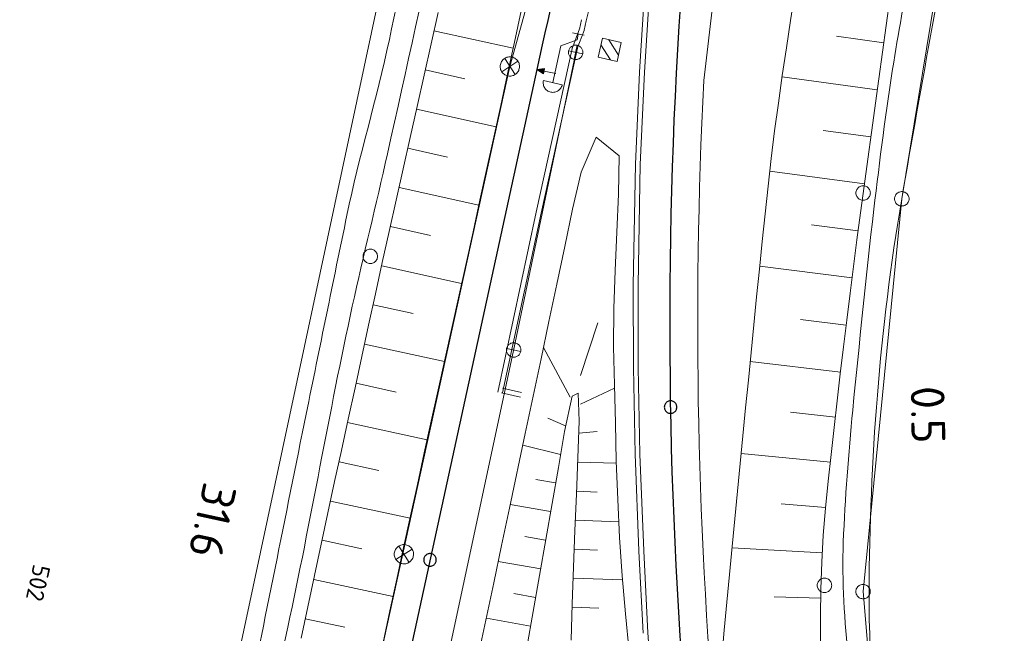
# Model space of a CAD drawing. Header units: metres. Extents: x 3425540 to 3446143, y 5432760 to 5444637.
# Tile 91 of 256: x 3435829 to 3435931, y 5439644 to 5439708. Entities that reach past the tile are written whole.
import ezdxf
from ezdxf.enums import TextEntityAlignment as Align

# ---------------------------------------------------------------- set-up
doc = ezdxf.new("R2010")
doc.units = ezdxf.units.M
for name, color, linetype, lineweight in [('B_Bestand', 9, 'Continuous', 18), ('B_Böschung', 9, 'Continuous', 18), ('B_Flurgrenzen', 9, 'Continuous', 18), ('B_Gleisachse', 9, 'Continuous', 25), ('B_Kilometrierung', 9, 'Continuous', 25), ('Bestand Kabeltröge', 9, 'Continuous', 18), ('Bestand_Neu_Strecke 3433', 9, 'Continuous', 18), ('Bestand_Neu_Strecke 3443', 9, 'Continuous', 18)]:
    doc.layers.add(name, color=color, linetype=linetype, lineweight=lineweight)
doc.styles.get("Standard").update_dxf_attribs({"font": 'isocpeur.ttf'})

msp = doc.modelspace()

# ---------------------------------------------------------------- linework, layer by layer
at = {"layer": 'B_Bestand'}
for p, q in [((3435887.25, 5439706.01), (3435886.07, 5439706.26)), ((3435886.53, 5439705.55), (3435884.86, 5439704.9)), ((3435886.66, 5439706.13), (3435886.53, 5439705.55)), ((3435890.82, 5439703.96), (3435889.82, 5439705.54)), ((3435886.39, 5439704.23), (3435879.95, 5439673.34)), ((3435884.86, 5439704.9), (3435884.02, 5439701.1)), ((3435885.65, 5439704.4), (3435887.12, 5439704.07)), ((3435886.55, 5439704.97), (3435886.22, 5439703.5)), ((3435889.01, 5439705.03), (3435890, 5439703.45)), ((3435880.41, 5439703.31), (3435878.72, 5439702.23)), ((3435879.03, 5439703.61), (3435880.1, 5439701.93)), ((3435885, 5439700.88), (3435883.04, 5439701.31)), ((3435880.13, 5439674.12), (3435879.81, 5439672.66)), ((3435879.95, 5439673.34), (3435873.34, 5439642.51)), ((3435879.23, 5439673.55), (3435880.7, 5439673.23)), ((3435869.43, 5439652.75), (3435867.75, 5439651.68)), ((3435868.05, 5439653.06), (3435869.12, 5439651.37))]:
    msp.add_line(p, q, dxfattribs=at)
for points in [[(3435891.11, 5439705.25), (3435890.67, 5439703.3), (3435888.72, 5439703.74), (3435889.16, 5439705.69), (3435891.11, 5439705.25)], [(3435886.22, 5439703.5), (3435886.3, 5439703.49), (3435886.38, 5439703.48), (3435886.46, 5439703.49), (3435886.54, 5439703.5), (3435886.61, 5439703.52), (3435886.68, 5439703.55), (3435886.75, 5439703.58), (3435886.82, 5439703.62), (3435886.88, 5439703.67), (3435886.94, 5439703.73), (3435886.99, 5439703.79), (3435887.03, 5439703.85), (3435887.07, 5439703.92), (3435887.1, 5439704), (3435887.12, 5439704.07), (3435887.13, 5439704.15), (3435887.13, 5439704.23), (3435887.13, 5439704.31), (3435887.12, 5439704.38), (3435887.1, 5439704.46), (3435887.07, 5439704.53), (3435887.04, 5439704.6), (3435887, 5439704.67), (3435886.95, 5439704.73), (3435886.89, 5439704.79), (3435886.83, 5439704.84), (3435886.77, 5439704.88), (3435886.7, 5439704.92), (3435886.62, 5439704.94), (3435886.55, 5439704.97), (3435886.47, 5439704.98), (3435886.39, 5439704.98), (3435886.31, 5439704.98), (3435886.23, 5439704.97), (3435886.16, 5439704.95), (3435886.09, 5439704.92), (3435886.02, 5439704.89), (3435885.95, 5439704.84), (3435885.89, 5439704.79), (3435885.83, 5439704.74), (3435885.78, 5439704.68), (3435885.74, 5439704.61), (3435885.7, 5439704.54), (3435885.67, 5439704.47), (3435885.65, 5439704.4), (3435885.64, 5439704.32), (3435885.64, 5439704.24), (3435885.64, 5439704.16), (3435885.65, 5439704.08), (3435885.67, 5439704.01), (3435885.7, 5439703.93), (3435885.73, 5439703.86), (3435885.77, 5439703.8), (3435885.82, 5439703.74), (3435885.88, 5439703.68), (3435885.94, 5439703.63), (3435886, 5439703.59), (3435886.07, 5439703.55), (3435886.15, 5439703.52), (3435886.22, 5439703.5)], [(3435879.35, 5439701.79), (3435879.45, 5439701.78), (3435879.56, 5439701.77), (3435879.66, 5439701.77), (3435879.76, 5439701.79), (3435879.87, 5439701.82), (3435879.96, 5439701.85), (3435880.06, 5439701.9), (3435880.15, 5439701.96), (3435880.23, 5439702.02), (3435880.3, 5439702.09), (3435880.37, 5439702.18), (3435880.43, 5439702.26), (3435880.48, 5439702.36), (3435880.51, 5439702.45), (3435880.54, 5439702.55), (3435880.56, 5439702.66), (3435880.56, 5439702.76), (3435880.56, 5439702.87), (3435880.54, 5439702.97), (3435880.52, 5439703.07), (3435880.48, 5439703.17), (3435880.44, 5439703.26), (3435880.38, 5439703.35), (3435880.31, 5439703.43), (3435880.24, 5439703.51), (3435880.16, 5439703.57), (3435880.07, 5439703.63), (3435879.98, 5439703.68), (3435879.88, 5439703.72), (3435879.78, 5439703.75), (3435879.68, 5439703.76), (3435879.57, 5439703.77), (3435879.47, 5439703.77), (3435879.36, 5439703.75), (3435879.26, 5439703.72), (3435879.17, 5439703.69), (3435879.07, 5439703.64), (3435878.98, 5439703.58), (3435878.9, 5439703.52), (3435878.83, 5439703.45), (3435878.76, 5439703.36), (3435878.7, 5439703.28), (3435878.65, 5439703.18), (3435878.62, 5439703.09), (3435878.59, 5439702.99), (3435878.57, 5439702.88), (3435878.56, 5439702.78), (3435878.57, 5439702.67), (3435878.58, 5439702.57), (3435878.61, 5439702.47), (3435878.65, 5439702.37), (3435878.69, 5439702.28), (3435878.75, 5439702.19), (3435878.82, 5439702.11), (3435878.89, 5439702.03), (3435878.97, 5439701.97), (3435879.06, 5439701.91), (3435879.15, 5439701.86), (3435879.25, 5439701.82), (3435879.35, 5439701.79)], [(3435884.32, 5439702.03), (3435883.11, 5439702.3), (3435883.17, 5439702.57), (3435882.37, 5439702.46), (3435883.05, 5439702.02), (3435883.11, 5439702.3)], [(3435883.03, 5439702.09), (3435883.12, 5439702.52), (3435882.46, 5439702.44), (3435883.03, 5439702.09)], [(3435883, 5439702.16), (3435883.07, 5439702.47), (3435882.55, 5439702.42), (3435883, 5439702.16)], [(3435882.98, 5439702.23), (3435883.02, 5439702.41), (3435882.64, 5439702.4), (3435882.98, 5439702.23)], [(3435882.95, 5439702.29), (3435882.97, 5439702.37), (3435882.74, 5439702.38), (3435882.95, 5439702.29)], [(3435883.04, 5439701.31), (3435883.02, 5439701.21), (3435883.02, 5439701.1), (3435883.02, 5439701), (3435883.04, 5439700.9), (3435883.06, 5439700.79), (3435883.1, 5439700.7), (3435883.15, 5439700.6), (3435883.2, 5439700.51), (3435883.27, 5439700.43), (3435883.34, 5439700.36), (3435883.42, 5439700.29), (3435883.51, 5439700.23), (3435883.61, 5439700.18), (3435883.7, 5439700.15), (3435883.81, 5439700.12), (3435883.91, 5439700.1), (3435884.01, 5439700.09), (3435884.12, 5439700.1), (3435884.22, 5439700.11), (3435884.32, 5439700.14), (3435884.42, 5439700.18), (3435884.52, 5439700.23), (3435884.6, 5439700.28), (3435884.69, 5439700.35), (3435884.76, 5439700.42), (3435884.83, 5439700.5), (3435884.89, 5439700.59), (3435884.93, 5439700.68), (3435884.97, 5439700.78), (3435885, 5439700.88)], [(3435879.81, 5439672.66), (3435879.88, 5439672.64), (3435879.96, 5439672.64), (3435880.04, 5439672.64), (3435880.12, 5439672.65), (3435880.19, 5439672.67), (3435880.27, 5439672.7), (3435880.34, 5439672.74), (3435880.4, 5439672.78), (3435880.46, 5439672.83), (3435880.52, 5439672.88), (3435880.57, 5439672.94), (3435880.61, 5439673.01), (3435880.65, 5439673.08), (3435880.68, 5439673.15), (3435880.7, 5439673.23), (3435880.71, 5439673.31), (3435880.72, 5439673.38), (3435880.71, 5439673.46), (3435880.7, 5439673.54), (3435880.68, 5439673.62), (3435880.65, 5439673.69), (3435880.62, 5439673.76), (3435880.58, 5439673.83), (3435880.53, 5439673.89), (3435880.47, 5439673.94), (3435880.41, 5439673.99), (3435880.35, 5439674.04), (3435880.28, 5439674.07), (3435880.2, 5439674.1), (3435880.13, 5439674.12), (3435880.05, 5439674.13), (3435879.97, 5439674.14), (3435879.89, 5439674.14), (3435879.82, 5439674.12), (3435879.74, 5439674.1), (3435879.67, 5439674.08), (3435879.6, 5439674.04), (3435879.53, 5439674), (3435879.47, 5439673.95), (3435879.41, 5439673.9), (3435879.36, 5439673.84), (3435879.32, 5439673.77), (3435879.28, 5439673.7), (3435879.26, 5439673.63), (3435879.23, 5439673.55), (3435879.22, 5439673.47), (3435879.22, 5439673.4), (3435879.22, 5439673.32), (3435879.23, 5439673.24), (3435879.25, 5439673.16), (3435879.28, 5439673.09), (3435879.31, 5439673.02), (3435879.36, 5439672.95), (3435879.41, 5439672.89), (3435879.46, 5439672.84), (3435879.52, 5439672.79), (3435879.59, 5439672.74), (3435879.66, 5439672.71), (3435879.73, 5439672.68), (3435879.81, 5439672.66)], [(3435868.37, 5439651.24), (3435868.47, 5439651.22), (3435868.58, 5439651.21), (3435868.68, 5439651.22), (3435868.79, 5439651.23), (3435868.89, 5439651.26), (3435868.99, 5439651.3), (3435869.08, 5439651.34), (3435869.17, 5439651.4), (3435869.25, 5439651.47), (3435869.32, 5439651.54), (3435869.39, 5439651.62), (3435869.45, 5439651.71), (3435869.5, 5439651.8), (3435869.53, 5439651.9), (3435869.56, 5439652), (3435869.58, 5439652.1), (3435869.59, 5439652.21), (3435869.58, 5439652.31), (3435869.57, 5439652.41), (3435869.54, 5439652.52), (3435869.5, 5439652.61), (3435869.46, 5439652.71), (3435869.4, 5439652.8), (3435869.33, 5439652.88), (3435869.26, 5439652.95), (3435869.18, 5439653.02), (3435869.09, 5439653.08), (3435869, 5439653.12), (3435868.9, 5439653.16), (3435868.8, 5439653.19), (3435868.7, 5439653.21), (3435868.59, 5439653.21), (3435868.49, 5439653.21), (3435868.39, 5439653.19), (3435868.28, 5439653.17), (3435868.19, 5439653.13), (3435868.09, 5439653.08), (3435868, 5439653.03), (3435867.92, 5439652.96), (3435867.85, 5439652.89), (3435867.78, 5439652.81), (3435867.72, 5439652.72), (3435867.68, 5439652.63), (3435867.64, 5439652.53), (3435867.61, 5439652.43), (3435867.59, 5439652.33), (3435867.59, 5439652.22), (3435867.59, 5439652.12), (3435867.61, 5439652.01), (3435867.63, 5439651.91), (3435867.67, 5439651.81), (3435867.72, 5439651.72), (3435867.77, 5439651.63), (3435867.84, 5439651.55), (3435867.91, 5439651.48), (3435867.99, 5439651.41), (3435868.08, 5439651.35), (3435868.17, 5439651.3), (3435868.27, 5439651.27), (3435868.37, 5439651.24)]]:
    msp.add_lwpolyline(points, dxfattribs=at)
for points, knots in [([(3435828.65, 5439499.64), (3435826.74, 5439500.06), (3435824.82, 5439500.48), (3435822.91, 5439500.91), (3435822.73, 5439500.95), (3435822.56, 5439500.96), (3435822.38, 5439501.08), (3435822.31, 5439501.13), (3435822.26, 5439501.2), (3435822.27, 5439501.26), (3435822.34, 5439501.73), (3435822.6, 5439502.24), (3435822.9, 5439502.69), (3435823.55, 5439503.65), (3435824.25, 5439504.52), (3435824.88, 5439505.47), (3435825.94, 5439507.05), (3435827.05, 5439508.58), (3435827.85, 5439510.32), (3435829.38, 5439513.65), (3435830.18, 5439517.17), (3435830.94, 5439520.69), (3435831.73, 5439524.38), (3435832.56, 5439528.06), (3435833.25, 5439531.76), (3435834.28, 5439537.33), (3435835.27, 5439542.9), (3435836.31, 5439548.46), (3435837.58, 5439555.22), (3435838.82, 5439561.99), (3435840.19, 5439568.73), (3435842.26, 5439578.93), (3435844.48, 5439589.1), (3435846.67, 5439599.27), (3435849.92, 5439614.41), (3435853.31, 5439629.52), (3435856.56, 5439644.65), (3435858.94, 5439655.71), (3435860.83, 5439666.87), (3435863.24, 5439677.92), (3435864.39, 5439683.2), (3435865.7, 5439688.43), (3435866.88, 5439693.7), (3435870.78, 5439711.27), (3435874.7, 5439728.83), (3435878.39, 5439746.44), (3435879.92, 5439753.76), (3435881.38, 5439761.08), (3435882.86, 5439768.41), (3435886.89, 5439788.27), (3435891.46, 5439808.03), (3435894.53, 5439828.09), (3435896.83, 5439843.12), (3435897.53, 5439858.32), (3435899.13, 5439873.43), (3435900.7, 5439888.35), (3435902.36, 5439903.26), (3435904.1, 5439918.16), (3435907.4, 5439946.46), (3435919.75, 5439973.07), (3435923.45, 5440001.45), (3435923.91, 5440004.93), (3435923.98, 5440008.45), (3435923.78, 5440011.94), (3435922.66, 5440031.36), (3435919.9, 5440050.76), (3435918.58, 5440070.18), (3435918.24, 5440075.35), (3435916.98, 5440080.72), (3435918.29, 5440085.74), (3435918.84, 5440087.81), (3435919.38, 5440089.89), (3435919.93, 5440091.96)], [0, 0, 0, 0, 0.009642, 0.009642, 0.009642, 0.010561, 0.010561, 0.010561, 0.010915, 0.010915, 0.010915, 0.013471, 0.013471, 0.013471, 0.019082, 0.019082, 0.019082, 0.028428, 0.028428, 0.028428, 0.046188, 0.046188, 0.046188, 0.064753, 0.064753, 0.064753, 0.092622, 0.092622, 0.092622, 0.126505, 0.126505, 0.126505, 0.177764, 0.177764, 0.177764, 0.254017, 0.254017, 0.254017, 0.309722, 0.309722, 0.309722, 0.336308, 0.336308, 0.336308, 0.424936, 0.424936, 0.424936, 0.461735, 0.461735, 0.461735, 0.561565, 0.561565, 0.561565, 0.636388, 0.636388, 0.636388, 0.710269, 0.710269, 0.710269, 0.850661, 0.850661, 0.850661, 0.867886, 0.867886, 0.867886, 0.963883, 0.963883, 0.963883, 0.98943, 0.98943, 0.98943, 1, 1, 1, 1]), ([(3435914.92, 5440084.99), (3435915.08, 5440082.12), (3435915.23, 5440079.26), (3435915.38, 5440076.4), (3435916.36, 5440058.01), (3435919.17, 5440039.75), (3435920.57, 5440021.4), (3435921.07, 5440014.81), (3435921.27, 5440008.13), (3435920.46, 5440001.55), (3435919.69, 5439995.3), (3435918.3, 5439989.18), (3435916.92, 5439983.05), (3435912.66, 5439964.16), (3435905.65, 5439945.93), (3435902.82, 5439926.78), (3435900.46, 5439910.81), (3435898.91, 5439894.75), (3435897.21, 5439878.71), (3435895.87, 5439866.06), (3435895.08, 5439853.37), (3435893.44, 5439840.75), (3435890.3, 5439816.64), (3435885.46, 5439792.79), (3435880.46, 5439769.01), (3435878.49, 5439759.68), (3435876.53, 5439750.34), (3435874.56, 5439741), (3435872.07, 5439729.19), (3435869.58, 5439717.38), (3435867.08, 5439705.57), (3435865.79, 5439699.46), (3435863.94, 5439693.47), (3435862.68, 5439687.35), (3435861.26, 5439680.48), (3435859.86, 5439673.61), (3435858.46, 5439666.74), (3435856.3, 5439656.09), (3435854.18, 5439645.43), (3435851.98, 5439634.79), (3435850.35, 5439626.91), (3435848.6, 5439619.05), (3435846.88, 5439611.19), (3435845.31, 5439604.01), (3435843.71, 5439596.84), (3435842.14, 5439589.65), (3435840.04, 5439580), (3435838.07, 5439570.32), (3435836.07, 5439560.64), (3435833.7, 5439549.14), (3435831.59, 5439537.6), (3435829.31, 5439526.09), (3435828.53, 5439522.17), (3435827.57, 5439518.31), (3435826.56, 5439514.44), (3435826.04, 5439512.48), (3435825.38, 5439510.51), (3435824.2, 5439508.87), (3435823.04, 5439507.25), (3435821.85, 5439505.68), (3435820.67, 5439504.09), (3435820.13, 5439503.35), (3435819.6, 5439502.63), (3435819.03, 5439501.9), (3435818.94, 5439501.78), (3435818.78, 5439501.68), (3435818.62, 5439501.68), (3435813.25, 5439501.78), (3435807.86, 5439502.21), (3435802.5, 5439502.72), (3435791.04, 5439503.82), (3435779.58, 5439505.03), (3435768.1, 5439506.03), (3435760.65, 5439506.68), (3435753.2, 5439507.33), (3435745.75, 5439507.98)], [0, 0, 0, 0, 0.012862, 0.012862, 0.012862, 0.09549, 0.09549, 0.09549, 0.12519, 0.12519, 0.12519, 0.153358, 0.153358, 0.153358, 0.240119, 0.240119, 0.240119, 0.312518, 0.312518, 0.312518, 0.369573, 0.369573, 0.369573, 0.478618, 0.478618, 0.478618, 0.521434, 0.521434, 0.521434, 0.575603, 0.575603, 0.575603, 0.603636, 0.603636, 0.603636, 0.635105, 0.635105, 0.635105, 0.683871, 0.683871, 0.683871, 0.719978, 0.719978, 0.719978, 0.752963, 0.752963, 0.752963, 0.797304, 0.797304, 0.797304, 0.849968, 0.849968, 0.849968, 0.867869, 0.867869, 0.867869, 0.876919, 0.876919, 0.876919, 0.885803, 0.885803, 0.885803, 0.889887, 0.889887, 0.889887, 0.890587, 0.890587, 0.890587, 0.914748, 0.914748, 0.914748, 0.96644, 0.96644, 0.96644, 1, 1, 1, 1]), ([(3436055.65, 5439941.9), (3436055.34, 5439941.33), (3436055.03, 5439940.76), (3436054.72, 5439940.19), (3436054.21, 5439939.25), (3436053.12, 5439938.72), (3436052.13, 5439938.31), (3436044.94, 5439935.3), (3436037.74, 5439932.77), (3436030.33, 5439930.64), (3436019.53, 5439927.53), (3436008.52, 5439925.45), (3435997.69, 5439922.37), (3435992.78, 5439920.97), (3435988.03, 5439919.34), (3435983.64, 5439916.37), (3435976.67, 5439911.66), (3435971.89, 5439905.21), (3435967.49, 5439898.33), (3435962.18, 5439890.04), (3435957.39, 5439881.79), (3435953.04, 5439873.02), (3435950.07, 5439867.05), (3435947.3, 5439861.16), (3435945.28, 5439854.76), (3435942.79, 5439846.86), (3435941.63, 5439838.81), (3435940.77, 5439830.69), (3435939.98, 5439823.28), (3435941.56, 5439815.62), (3435939.95, 5439808.34), (3435938.7, 5439802.63), (3435937.39, 5439796.93), (3435936.12, 5439791.23), (3435934.84, 5439785.48), (3435933.55, 5439779.75), (3435932.31, 5439774), (3435930.85, 5439767.24), (3435930.31, 5439760.31), (3435929.06, 5439753.51), (3435927.88, 5439747.06), (3435926.67, 5439740.61), (3435925.4, 5439734.18), (3435924.07, 5439727.46), (3435922.62, 5439720.78), (3435921.3, 5439714.06), (3435920.58, 5439710.46), (3435919.93, 5439706.85), (3435919.35, 5439703.22), (3435918.54, 5439698.15), (3435917.89, 5439693.07), (3435917.29, 5439687.97), (3435916.47, 5439681.04), (3435915.79, 5439674.1), (3435915.1, 5439667.15), (3435914.66, 5439662.6), (3435914.3, 5439658.04), (3435914.12, 5439653.48), (3435913.97, 5439649.4), (3435914.21, 5439645.29), (3435914.71, 5439641.22), (3435915.37, 5439635.94), (3435916.09, 5439630.72), (3435916.85, 5439625.47), (3435917.29, 5439622.38), (3435917.53, 5439619.24), (3435918.27, 5439616.21), (3435918.54, 5439615.1), (3435918.82, 5439613.99), (3435919.09, 5439612.88)], [0, 0, 0, 0, 0.004921, 0.004921, 0.004921, 0.013014, 0.013014, 0.013014, 0.071463, 0.071463, 0.071463, 0.156614, 0.156614, 0.156614, 0.195253, 0.195253, 0.195253, 0.256499, 0.256499, 0.256499, 0.330209, 0.330209, 0.330209, 0.380372, 0.380372, 0.380372, 0.442307, 0.442307, 0.442307, 0.498875, 0.498875, 0.498875, 0.543237, 0.543237, 0.543237, 0.587862, 0.587862, 0.587862, 0.640331, 0.640331, 0.640331, 0.690084, 0.690084, 0.690084, 0.742007, 0.742007, 0.742007, 0.76986, 0.76986, 0.76986, 0.808791, 0.808791, 0.808791, 0.861728, 0.861728, 0.861728, 0.8964, 0.8964, 0.8964, 0.927437, 0.927437, 0.927437, 0.967632, 0.967632, 0.967632, 0.991335, 0.991335, 0.991335, 1, 1, 1, 1]), ([(3435990.09, 5439644.53), (3435968.14, 5439636.32), (3435946.2, 5439628.11), (3435924.25, 5439619.9), (3435923.16, 5439619.49), (3435922.07, 5439619.11), (3435920.97, 5439618.72), (3435920.85, 5439618.68), (3435920.72, 5439618.65), (3435920.59, 5439618.65), (3435920.26, 5439618.66), (3435919.79, 5439618.88), (3435919.73, 5439619.22), (3435919.66, 5439619.69), (3435919.6, 5439620.16), (3435919.54, 5439620.63), (3435918.83, 5439625.99), (3435918.12, 5439631.35), (3435917.43, 5439636.73), (3435916.94, 5439640.57), (3435916.77, 5439644.46), (3435916.79, 5439648.32), (3435916.87, 5439661.91), (3435917.87, 5439675.54), (3435920.18, 5439689.05), (3435922.25, 5439701.13), (3435924.43, 5439713.03), (3435926.74, 5439724.99), (3435928.86, 5439736.01), (3435931.21, 5439746.99), (3435933.31, 5439758.02), (3435934.27, 5439763.07), (3435934.51, 5439768.24), (3435935.42, 5439773.29), (3435936.89, 5439781.38), (3435939.41, 5439789.23), (3435941.01, 5439797.31), (3435941.96, 5439802.06), (3435942.7, 5439806.85), (3435943.3, 5439811.66), (3435944.38, 5439820.25), (3435943.69, 5439828.98), (3435944.66, 5439837.59), (3435945.23, 5439842.67), (3435946.32, 5439847.64), (3435947.78, 5439852.58), (3435949.43, 5439858.2), (3435951.73, 5439863.43), (3435954.11, 5439868.78), (3435959.93, 5439881.87), (3435965.83, 5439894.23), (3435975.8, 5439905.41), (3435981.98, 5439912.33), (3435989.82, 5439916.62), (3435998.25, 5439919.25), (3436010.39, 5439923.03), (3436022.81, 5439925.47), (3436034.83, 5439929.44), (3436041.39, 5439931.6), (3436047.94, 5439933.76), (3436054.5, 5439935.92)], [0, 0, 0, 0, 0.153998, 0.153998, 0.153998, 0.161635, 0.161635, 0.161635, 0.162479, 0.162479, 0.162479, 0.164729, 0.164729, 0.164729, 0.167854, 0.167854, 0.167854, 0.203426, 0.203426, 0.203426, 0.228856, 0.228856, 0.228856, 0.31841, 0.31841, 0.31841, 0.398436, 0.398436, 0.398436, 0.472217, 0.472217, 0.472217, 0.505999, 0.505999, 0.505999, 0.560017, 0.560017, 0.560017, 0.591862, 0.591862, 0.591862, 0.648759, 0.648759, 0.648759, 0.682303, 0.682303, 0.682303, 0.720397, 0.720397, 0.720397, 0.813661, 0.813661, 0.813661, 0.871436, 0.871436, 0.871436, 0.95464, 0.95464, 0.95464, 1, 1, 1, 1])]:
    msp.add_open_spline(points, degree=3, knots=knots, dxfattribs=at)
at = {"layer": 'B_Böschung'}
for p, q in [((3435871.7, 5439706.48), (3435879.91, 5439704.66)), ((3435918.31, 5439705.23), (3435913.41, 5439705.9)), ((3435870.8, 5439702.42), (3435874.91, 5439701.5)), ((3435917.64, 5439700.35), (3435907.79, 5439701.7)), ((3435869.9, 5439698.36), (3435878.14, 5439696.53)), ((3435916.97, 5439695.48), (3435912.04, 5439696.15)), ((3435869, 5439694.3), (3435873.12, 5439693.38)), ((3435916.31, 5439690.61), (3435906.5, 5439691.92)), ((3435868.1, 5439690.24), (3435876.35, 5439688.4)), ((3435867.19, 5439686.18), (3435871.33, 5439685.26)), ((3435915.67, 5439685.73), (3435910.83, 5439686.36)), ((3435866.29, 5439682.12), (3435874.57, 5439680.29)), ((3435915.05, 5439680.85), (3435905.47, 5439682.07)), ((3435865.39, 5439678.06), (3435869.53, 5439677.15)), ((3435886.88, 5439670.75), (3435888.68, 5439676.19)), ((3435914.43, 5439675.97), (3435909.7, 5439676.55)), ((3435864.51, 5439673.99), (3435872.79, 5439672.19)), ((3435885.8, 5439668.51), (3435883.04, 5439673.64)), ((3435913.84, 5439671.09), (3435904.48, 5439672.19)), ((3435863.63, 5439669.93), (3435867.77, 5439669.03)), ((3435886.89, 5439667.77), (3435890.41, 5439669.42)), ((3435913.32, 5439666.41), (3435908.66, 5439666.93)), ((3435862.75, 5439665.86), (3435871.01, 5439664.08)), ((3435885.33, 5439665.53), (3435883.5, 5439666.33)), ((3435886.73, 5439664.77), (3435888.62, 5439664.94)), ((3435884.83, 5439662.56), (3435880.91, 5439663.51)), ((3435912.79, 5439661.74), (3435903.54, 5439662.64)), ((3435861.87, 5439661.8), (3435866, 5439660.91)), ((3435886.61, 5439661.76), (3435890.63, 5439661.67)), ((3435884.31, 5439659.6), (3435882.27, 5439659.95)), ((3435886.49, 5439658.75), (3435888.62, 5439658.66)), ((3435860.99, 5439657.73), (3435869.24, 5439655.95)), ((3435883.79, 5439656.63), (3435879.61, 5439657.36)), ((3435912.28, 5439657.06), (3435907.67, 5439657.44)), ((3435886.37, 5439655.74), (3435890.86, 5439655.56)), ((3435860.12, 5439653.67), (3435864.23, 5439652.78)), ((3435883.27, 5439653.67), (3435881.13, 5439654.04)), ((3435886.25, 5439652.73), (3435888.65, 5439652.64)), ((3435911.94, 5439652.37), (3435902.59, 5439652.88)), ((3435882.76, 5439650.7), (3435878.36, 5439651.47)), ((3435859.24, 5439649.6), (3435867.46, 5439647.84)), ((3435886.13, 5439649.73), (3435891.26, 5439649.55)), ((3435882.24, 5439647.73), (3435879.99, 5439648.13)), ((3435911.79, 5439647.67), (3435906.95, 5439647.8)), ((3435886.03, 5439646.72), (3435888.78, 5439646.63)), ((3435858.37, 5439645.53), (3435862.48, 5439644.66)), ((3435881.72, 5439644.77), (3435877.13, 5439645.6))]:
    msp.add_line(p, q, dxfattribs=at)
for points in [[(3435909.09, 5439710.4), (3435908.66, 5439707.54), (3435908.22, 5439704.69), (3435907.8, 5439701.83), (3435907.39, 5439698.97), (3435907, 5439696.11), (3435906.65, 5439693.24), (3435906.32, 5439690.37), (3435906.02, 5439687.5), (3435905.72, 5439684.62), (3435905.43, 5439681.75), (3435905.14, 5439678.88), (3435904.86, 5439676), (3435904.57, 5439673.13), (3435904.29, 5439670.25), (3435904, 5439667.38), (3435903.72, 5439664.5), (3435903.43, 5439661.63), (3435903.15, 5439658.75), (3435902.88, 5439655.88), (3435902.6, 5439653), (3435902.32, 5439650.13), (3435902.04, 5439647.25), (3435901.77, 5439644.36), (3435901.55, 5439641.47)], [(3435911.76, 5439642.98), (3435911.75, 5439645.78), (3435911.79, 5439648.59), (3435911.88, 5439651.39), (3435912.04, 5439654.19), (3435912.27, 5439656.99), (3435912.55, 5439659.78), (3435912.86, 5439662.56), (3435913.17, 5439665.35), (3435913.48, 5439668.13), (3435913.81, 5439670.92), (3435914.14, 5439673.7), (3435914.48, 5439676.48), (3435914.82, 5439679.26), (3435915.18, 5439682.04), (3435915.54, 5439684.82), (3435915.9, 5439687.6), (3435916.27, 5439690.37), (3435916.65, 5439693.15), (3435917.03, 5439695.93), (3435917.79, 5439701.48), (3435918.17, 5439704.26), (3435918.55, 5439707.03), (3435918.94, 5439709.81)], [(3435857.93, 5439643.51), (3435858.63, 5439646.76), (3435859.32, 5439650), (3435860.02, 5439653.25), (3435860.71, 5439656.49), (3435861.41, 5439659.74), (3435862.11, 5439662.98), (3435862.82, 5439666.23), (3435863.52, 5439669.47), (3435864.22, 5439672.71), (3435864.93, 5439675.96), (3435865.64, 5439679.2), (3435866.35, 5439682.44), (3435867.07, 5439685.68), (3435867.79, 5439688.92), (3435868.51, 5439692.16), (3435869.23, 5439695.4), (3435869.96, 5439698.64), (3435870.68, 5439701.88), (3435871.41, 5439705.12), (3435872.13, 5439708.36)], [(3435866.44, 5439643.07), (3435867.14, 5439646.35), (3435867.85, 5439649.63), (3435868.55, 5439652.9), (3435869.27, 5439656.18), (3435869.98, 5439659.45), (3435870.7, 5439662.73), (3435871.42, 5439666), (3435872.14, 5439669.27), (3435872.86, 5439672.54), (3435873.58, 5439675.82), (3435874.31, 5439679.09), (3435875.03, 5439682.36), (3435875.75, 5439685.63), (3435876.47, 5439688.91), (3435877.19, 5439692.18), (3435877.91, 5439695.45), (3435878.62, 5439698.73), (3435879.33, 5439702), (3435880.04, 5439705.28), (3435880.75, 5439708.55)], [(3435891.94, 5439642.09), (3435891.56, 5439646.04), (3435891.21, 5439649.99), (3435890.94, 5439653.94), (3435890.74, 5439657.9), (3435890.6, 5439661.85), (3435890.5, 5439665.81), (3435890.41, 5439669.76), (3435890.31, 5439673.72), (3435890.33, 5439677.67), (3435890.47, 5439681.63), (3435890.65, 5439685.59), (3435890.82, 5439689.54), (3435890.88, 5439693.5), (3435888.5, 5439695.43), (3435886.94, 5439691.82), (3435886.07, 5439687.97), (3435885.25, 5439684.1), (3435884.43, 5439680.22), (3435883.61, 5439676.35), (3435882.8, 5439672.48), (3435881.98, 5439668.61), (3435881.16, 5439664.73), (3435879.53, 5439656.99), (3435878.71, 5439653.12), (3435877.89, 5439649.24), (3435877.08, 5439645.37), (3435876.26, 5439641.5)], [(3435885.91, 5439643.3), (3435886.03, 5439647.08), (3435886.16, 5439650.87), (3435886.31, 5439654.66), (3435886.46, 5439658.44), (3435886.62, 5439662.22), (3435886.75, 5439665.99), (3435886.63, 5439668.92), (3435886.01, 5439668.6), (3435885.22, 5439664.94), (3435884.6, 5439661.21), (3435883.95, 5439657.48), (3435883.3, 5439653.74), (3435882.64, 5439650.01), (3435881.99, 5439646.28), (3435881.32, 5439642.56)]]:
    msp.add_lwpolyline(points, dxfattribs=at)
at = {"layer": 'B_Flurgrenzen'}
for p, q in [((3435920.18, 5439689.05), (3435933.36, 5439769)), ((3435850.74, 5439638.47), (3435877.71, 5439764.68)), ((3435916.17, 5439648.35), (3435920.18, 5439689.05)), ((3435918.6, 5439619.15), (3435916.17, 5439648.35))]:
    msp.add_line(p, q, dxfattribs=at)
for points in [[(3435916.93, 5439689.66), (3435916.92, 5439689.75), (3435916.9, 5439689.84), (3435916.87, 5439689.93), (3435916.83, 5439690.02), (3435916.78, 5439690.09), (3435916.72, 5439690.17), (3435916.66, 5439690.24), (3435916.58, 5439690.29), (3435916.5, 5439690.34), (3435916.41, 5439690.37), (3435916.32, 5439690.39), (3435916.22, 5439690.4), (3435916.13, 5439690.4), (3435916.04, 5439690.39), (3435915.95, 5439690.37), (3435915.86, 5439690.34), (3435915.78, 5439690.29), (3435915.7, 5439690.24), (3435915.63, 5439690.17), (3435915.58, 5439690.09), (3435915.52, 5439690.02), (3435915.48, 5439689.93), (3435915.45, 5439689.84), (3435915.43, 5439689.75), (3435915.43, 5439689.66), (3435915.43, 5439689.56), (3435915.45, 5439689.47), (3435915.48, 5439689.38), (3435915.52, 5439689.3), (3435915.58, 5439689.22), (3435915.63, 5439689.14), (3435915.7, 5439689.08), (3435915.78, 5439689.02), (3435915.86, 5439688.98), (3435915.95, 5439688.95), (3435916.04, 5439688.92), (3435916.13, 5439688.91), (3435916.22, 5439688.91), (3435916.32, 5439688.92), (3435916.41, 5439688.95), (3435916.5, 5439688.98), (3435916.58, 5439689.02), (3435916.66, 5439689.08), (3435916.72, 5439689.14), (3435916.78, 5439689.22), (3435916.83, 5439689.3), (3435916.87, 5439689.38), (3435916.9, 5439689.47), (3435916.92, 5439689.56), (3435916.93, 5439689.66)], [(3435920.93, 5439689.05), (3435920.93, 5439689.15), (3435920.91, 5439689.23), (3435920.88, 5439689.33), (3435920.84, 5439689.41), (3435920.78, 5439689.49), (3435920.73, 5439689.57), (3435920.66, 5439689.63), (3435920.58, 5439689.68), (3435920.5, 5439689.73), (3435920.41, 5439689.76), (3435920.32, 5439689.78), (3435920.23, 5439689.8), (3435920.14, 5439689.8), (3435920.04, 5439689.78), (3435919.95, 5439689.76), (3435919.86, 5439689.73), (3435919.78, 5439689.68), (3435919.7, 5439689.63), (3435919.64, 5439689.57), (3435919.58, 5439689.49), (3435919.53, 5439689.41), (3435919.49, 5439689.33), (3435919.46, 5439689.23), (3435919.44, 5439689.15), (3435919.43, 5439689.05), (3435919.44, 5439688.96), (3435919.46, 5439688.87), (3435919.49, 5439688.77), (3435919.53, 5439688.69), (3435919.58, 5439688.61), (3435919.64, 5439688.54), (3435919.7, 5439688.47), (3435919.78, 5439688.42), (3435919.86, 5439688.37), (3435919.95, 5439688.34), (3435920.04, 5439688.32), (3435920.14, 5439688.31), (3435920.23, 5439688.31), (3435920.32, 5439688.32), (3435920.41, 5439688.34), (3435920.5, 5439688.37), (3435920.58, 5439688.42), (3435920.66, 5439688.47), (3435920.73, 5439688.54), (3435920.78, 5439688.61), (3435920.84, 5439688.69), (3435920.88, 5439688.77), (3435920.91, 5439688.87), (3435920.93, 5439688.96), (3435920.93, 5439689.05)], [(3435865.86, 5439683.09), (3435865.85, 5439683.18), (3435865.83, 5439683.27), (3435865.8, 5439683.36), (3435865.76, 5439683.45), (3435865.71, 5439683.52), (3435865.65, 5439683.6), (3435865.59, 5439683.66), (3435865.51, 5439683.72), (3435865.43, 5439683.76), (3435865.34, 5439683.79), (3435865.25, 5439683.82), (3435865.15, 5439683.83), (3435865.06, 5439683.83), (3435864.97, 5439683.82), (3435864.88, 5439683.79), (3435864.79, 5439683.76), (3435864.71, 5439683.72), (3435864.63, 5439683.66), (3435864.56, 5439683.6), (3435864.51, 5439683.52), (3435864.45, 5439683.45), (3435864.41, 5439683.36), (3435864.38, 5439683.27), (3435864.36, 5439683.18), (3435864.36, 5439683.09), (3435864.36, 5439682.99), (3435864.38, 5439682.9), (3435864.41, 5439682.81), (3435864.45, 5439682.73), (3435864.51, 5439682.65), (3435864.56, 5439682.57), (3435864.63, 5439682.51), (3435864.71, 5439682.45), (3435864.79, 5439682.41), (3435864.88, 5439682.38), (3435864.97, 5439682.35), (3435865.06, 5439682.34), (3435865.15, 5439682.34), (3435865.25, 5439682.35), (3435865.34, 5439682.38), (3435865.43, 5439682.41), (3435865.51, 5439682.45), (3435865.59, 5439682.51), (3435865.65, 5439682.57), (3435865.71, 5439682.65), (3435865.76, 5439682.73), (3435865.8, 5439682.81), (3435865.83, 5439682.9), (3435865.85, 5439682.99), (3435865.86, 5439683.09)], [(3435912.92, 5439648.99), (3435912.91, 5439649.08), (3435912.89, 5439649.17), (3435912.87, 5439649.26), (3435912.82, 5439649.35), (3435912.77, 5439649.42), (3435912.71, 5439649.5), (3435912.65, 5439649.56), (3435912.57, 5439649.62), (3435912.49, 5439649.66), (3435912.4, 5439649.69), (3435912.31, 5439649.72), (3435912.22, 5439649.73), (3435912.12, 5439649.73), (3435912.03, 5439649.72), (3435911.94, 5439649.69), (3435911.85, 5439649.66), (3435911.77, 5439649.62), (3435911.69, 5439649.56), (3435911.63, 5439649.5), (3435911.57, 5439649.42), (3435911.51, 5439649.35), (3435911.47, 5439649.26), (3435911.44, 5439649.17), (3435911.42, 5439649.08), (3435911.42, 5439648.99), (3435911.42, 5439648.89), (3435911.44, 5439648.8), (3435911.47, 5439648.71), (3435911.51, 5439648.63), (3435911.57, 5439648.55), (3435911.63, 5439648.47), (3435911.69, 5439648.41), (3435911.77, 5439648.35), (3435911.85, 5439648.31), (3435911.94, 5439648.28), (3435912.03, 5439648.25), (3435912.12, 5439648.24), (3435912.22, 5439648.24), (3435912.31, 5439648.25), (3435912.4, 5439648.28), (3435912.49, 5439648.31), (3435912.57, 5439648.35), (3435912.65, 5439648.41), (3435912.71, 5439648.47), (3435912.77, 5439648.55), (3435912.82, 5439648.63), (3435912.87, 5439648.71), (3435912.89, 5439648.8), (3435912.91, 5439648.89), (3435912.92, 5439648.99)], [(3435916.92, 5439648.35), (3435916.91, 5439648.44), (3435916.9, 5439648.53), (3435916.87, 5439648.62), (3435916.83, 5439648.71), (3435916.77, 5439648.78), (3435916.71, 5439648.86), (3435916.65, 5439648.92), (3435916.57, 5439648.98), (3435916.49, 5439649.02), (3435916.4, 5439649.05), (3435916.31, 5439649.08), (3435916.22, 5439649.09), (3435916.12, 5439649.09), (3435916.03, 5439649.08), (3435915.94, 5439649.05), (3435915.85, 5439649.02), (3435915.77, 5439648.98), (3435915.69, 5439648.92), (3435915.63, 5439648.86), (3435915.57, 5439648.78), (3435915.51, 5439648.71), (3435915.47, 5439648.62), (3435915.44, 5439648.53), (3435915.43, 5439648.44), (3435915.42, 5439648.35), (3435915.43, 5439648.25), (3435915.44, 5439648.16), (3435915.47, 5439648.07), (3435915.51, 5439647.99), (3435915.57, 5439647.91), (3435915.63, 5439647.83), (3435915.69, 5439647.77), (3435915.77, 5439647.71), (3435915.85, 5439647.67), (3435915.94, 5439647.64), (3435916.03, 5439647.61), (3435916.12, 5439647.6), (3435916.22, 5439647.6), (3435916.31, 5439647.61), (3435916.4, 5439647.64), (3435916.49, 5439647.67), (3435916.57, 5439647.71), (3435916.65, 5439647.77), (3435916.71, 5439647.83), (3435916.77, 5439647.91), (3435916.83, 5439647.99), (3435916.87, 5439648.07), (3435916.9, 5439648.16), (3435916.91, 5439648.25), (3435916.92, 5439648.35)]]:
    msp.add_lwpolyline(points, dxfattribs=at)
at = {"layer": 'B_Gleisachse'}
msp.add_line((3435882.37, 5439702.46), (3435830.86, 5439466.05), dxfattribs=at)
for centre, radius, start, end in [((3436370.49, 5439596.12), 499.58, 162.9421, 167.7098), ((3436396.13, 5439676.19), 500, 175.6355, 193.4698)]:
    msp.add_arc(centre, radius, start, end, dxfattribs=at)
at = {"layer": 'B_Kilometrierung'}
for points in [[(3435896.87, 5439667.47), (3435896.87, 5439667.55), (3435896.85, 5439667.63), (3435896.83, 5439667.71), (3435896.79, 5439667.78), (3435896.75, 5439667.85), (3435896.7, 5439667.91), (3435896.64, 5439667.97), (3435896.57, 5439668.01), (3435896.5, 5439668.06), (3435896.42, 5439668.09), (3435896.34, 5439668.11), (3435896.26, 5439668.12), (3435896.18, 5439668.12), (3435896.1, 5439668.11), (3435896.02, 5439668.09), (3435895.95, 5439668.06), (3435895.87, 5439668.01), (3435895.81, 5439667.97), (3435895.75, 5439667.91), (3435895.69, 5439667.85), (3435895.65, 5439667.78), (3435895.62, 5439667.71), (3435895.59, 5439667.63), (3435895.58, 5439667.55), (3435895.57, 5439667.47), (3435895.58, 5439667.38), (3435895.59, 5439667.3), (3435895.62, 5439667.23), (3435895.65, 5439667.15), (3435895.69, 5439667.08), (3435895.75, 5439667.02), (3435895.81, 5439666.96), (3435895.87, 5439666.92), (3435895.95, 5439666.88), (3435896.02, 5439666.85), (3435896.1, 5439666.83), (3435896.18, 5439666.82), (3435896.26, 5439666.82), (3435896.34, 5439666.83), (3435896.42, 5439666.85), (3435896.5, 5439666.88), (3435896.57, 5439666.92), (3435896.64, 5439666.96), (3435896.7, 5439667.02), (3435896.75, 5439667.08), (3435896.79, 5439667.15), (3435896.83, 5439667.23), (3435896.85, 5439667.3), (3435896.87, 5439667.38), (3435896.87, 5439667.47)], [(3435871.94, 5439651.63), (3435871.94, 5439651.71), (3435871.92, 5439651.8), (3435871.9, 5439651.87), (3435871.86, 5439651.94), (3435871.82, 5439652.02), (3435871.77, 5439652.08), (3435871.71, 5439652.13), (3435871.64, 5439652.18), (3435871.57, 5439652.22), (3435871.49, 5439652.25), (3435871.42, 5439652.27), (3435871.33, 5439652.28), (3435871.25, 5439652.28), (3435871.17, 5439652.27), (3435871.09, 5439652.25), (3435871.02, 5439652.22), (3435870.94, 5439652.18), (3435870.88, 5439652.13), (3435870.82, 5439652.08), (3435870.77, 5439652.02), (3435870.72, 5439651.94), (3435870.69, 5439651.87), (3435870.66, 5439651.8), (3435870.65, 5439651.71), (3435870.64, 5439651.63), (3435870.65, 5439651.55), (3435870.66, 5439651.47), (3435870.69, 5439651.39), (3435870.72, 5439651.32), (3435870.77, 5439651.25), (3435870.82, 5439651.19), (3435870.88, 5439651.13), (3435870.94, 5439651.08), (3435871.02, 5439651.04), (3435871.09, 5439651.01), (3435871.17, 5439650.99), (3435871.25, 5439650.98), (3435871.33, 5439650.98), (3435871.42, 5439650.99), (3435871.49, 5439651.01), (3435871.57, 5439651.04), (3435871.64, 5439651.08), (3435871.71, 5439651.13), (3435871.77, 5439651.19), (3435871.82, 5439651.25), (3435871.86, 5439651.32), (3435871.9, 5439651.39), (3435871.92, 5439651.47), (3435871.94, 5439651.55), (3435871.94, 5439651.63)]]:
    msp.add_lwpolyline(points, dxfattribs=at)
at = {"layer": 'Bestand Kabeltröge'}
for p, q in [((3435890.2, 5439718.48), (3435887.48, 5439707.5)), ((3435893.66, 5439712.72), (3435893.01, 5439702.2)), ((3435894.16, 5439712.69), (3435893.51, 5439702.17)), ((3435886.99, 5439707.62), (3435886.77, 5439706.65)), ((3435887.48, 5439707.51), (3435887.26, 5439706.54)), ((3435886.78, 5439706.68), (3435886.08, 5439704.82)), ((3435887.25, 5439706.51), (3435886.55, 5439704.64)), ((3435886.07, 5439704.78), (3435882.31, 5439687.66)), ((3435886.56, 5439704.67), (3435882.8, 5439687.55)), ((3435893.01, 5439702.19), (3435892.58, 5439692.65)), ((3435893.51, 5439702.17), (3435893.08, 5439692.62)), ((3435892.58, 5439692.64), (3435892.35, 5439680.11)), ((3435893.08, 5439692.63), (3435892.85, 5439680.1)), ((3435882.31, 5439687.66), (3435878.31, 5439669.03)), ((3435882.8, 5439687.56), (3435878.8, 5439668.93)), ((3435892.35, 5439680.1), (3435892.38, 5439671.56)), ((3435892.85, 5439680.11), (3435892.88, 5439671.56)), ((3435892.38, 5439671.56), (3435892.54, 5439662.57)), ((3435892.88, 5439671.57), (3435893.04, 5439662.58)), ((3435878.69, 5439668.95), (3435880.67, 5439668.49)), ((3435878.8, 5439669.43), (3435880.78, 5439668.98)), ((3435892.54, 5439662.57), (3435892.94, 5439652.55)), ((3435893.04, 5439662.59), (3435893.44, 5439652.57)), ((3435892.94, 5439652.54), (3435893.37, 5439644.02)), ((3435893.44, 5439652.57), (3435893.87, 5439644.05)), ((3435893.87, 5439644.05), (3435894.56, 5439634.55))]:
    msp.add_line(p, q, dxfattribs=at)
at = {"layer": 'Bestand_Neu_Strecke 3433', "flags": 128}
msp.add_lwpolyline([(3435879.57, 5439702.77), (3435862.11, 5439623.31)], dxfattribs=at)
at = {"layer": 'Bestand_Neu_Strecke 3443', "linetype": 'Continuous', "lineweight": 15}
for p, q in [((3435892.71, 5439749.98), (3435879.57, 5439702.77)), ((3435902.39, 5439724.3), (3435899.67, 5439701.33))]:
    msp.add_line(p, q, dxfattribs=at)
msp.add_arc((3436396.13, 5439676.19), 497.1, 177.1015, 193.4698, dxfattribs=at)

# ---------------------------------------------------------------- texts
at = {"layer": 'B_Flurgrenzen'}
msp.add_text('502', height=1.8, rotation=257.535, dxfattribs=at).set_placement((3435830.68, 5439649.24), align=Align.MIDDLE)
at = {"layer": 'B_Kilometrierung'}
for s, rotation, p in [('0.5', 271.0706, (3435922.9, 5439666.67)), ('31.6', 257.7082, (3435848.75, 5439655.66))]:
    msp.add_text(s, height=3.499, rotation=rotation, dxfattribs=at).set_placement(p, align=Align.MIDDLE)

doc.saveas('drawing.dxf')
